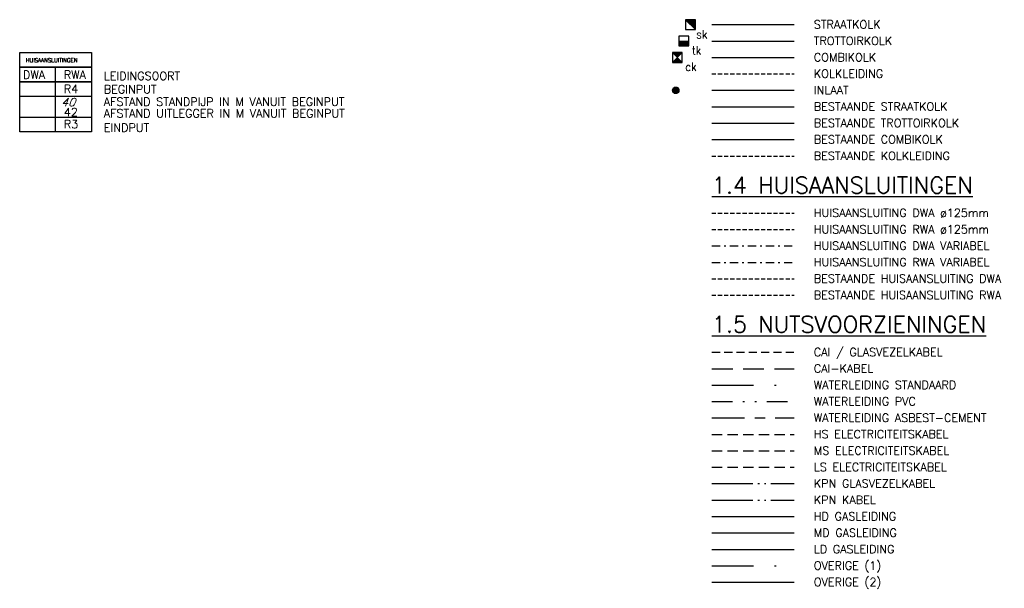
# Model space of a CAD drawing. Header units: metres. Extents: x 157363 to 163901, y 363627 to 366951.
# Tile 4 of 9: x 158814 to 158874, y 366880 to 366915. Entities that reach past the tile are written whole.
import ezdxf

# ---------------------------------------------------------------- set-up
doc = ezdxf.new("R2010")
doc.units = ezdxf.units.M
for name, pattern in [('ACAD_ISO05W100', [33, 24, -3, 0, -3, 0, -3]), ('ACAD_ISO05W100_3', [3.4, 2.5, -0.3, 0, -0.3, 0, -0.3]), ('BORDER2', [22.225, 6.35, -3.175, 6.35, -3.175, 0, -3.175]), ('CENTER3', [3.86, 2, -0.62, 0.62, -0.62]), ('DASHDOT', [1, 0.5, -0.25, 0, -0.25]), ('DASHDOT3', [5.08, 2.54, -1.27, 0, -1.27]), ('DASHED', [0.75, 0.5, -0.25]), ('DIVIDE4', [3.15, 1.26, -0.63, 0, -0.63, 0, -0.63]), ('HIDDEN', [0.375, 0.25, -0.125]), ('HIDDEN3', [1.905, 1.27, -0.635]), ('HIDDEN4', [0.9525, 0.635, -0.3175])]:
    doc.linetypes.add(name, pattern=pattern)
for name, color, linetype in [('B_RIO_COMBIKOLK', 8, 'Continuous'), ('B_RIO_HUISAANSLUITING DWA', 8, 'HIDDEN'), ('B_RIO_HUISAANSLUITING RWA', 8, 'HIDDEN'), ('B_RIO_KOLKLEIDING', 8, 'HIDDEN'), ('B_RIO_STRAATKOLK', 8, 'Continuous'), ('B_RIO_TROTTOIRKOLK', 8, 'Continuous'), ('D_KLE_CAI', 40, 'DASHED'), ('D_KLE_CAI EN GLASVEZEL', 40, 'HIDDEN3'), ('D_KLE_ELECTRA HOOGSPANNING', 10, 'HIDDEN4'), ('D_KLE_ELECTRA LAAGSPANNING', 170, 'HIDDEN4'), ('D_KLE_ELECTRA MIDDENSPANNING', 80, 'HIDDEN4'), ('D_KLE_GAS HD', 10, 'GAS_LINE_HD'), ('D_KLE_GAS LD', 170, 'GAS_LINE_LD'), ('D_KLE_GAS MD', 80, 'GAS_LINE_MD'), ('D_KLE_KPN', 80, 'ACAD_ISO05W100_3'), ('D_KLE_KPN GLASVEZEL', 80, 'ACAD_ISO05W100_3'), ('D_KLE_OVERIG1', 130, 'DASHDOT3'), ('D_KLE_OVERIG2', 210, 'BORDER2'), ('D_KLE_WATERLEIDING ASBEST CEMENT', 170, 'CENTER3'), ('D_KLE_WATERLEIDING PVC', 170, 'DIVIDE4'), ('D_KLE_WATERLEIDING STANDAARD', 170, 'DASHDOT3'), ('O_RIO_COMBIKOLK', 8, 'Continuous'), ('O_RIO_HUISAANSLUITING DWA 125', 1, 'HIDDEN'), ('O_RIO_HUISAANSLUITING DWA VAR', 1, 'DASHDOT'), ('O_RIO_HUISAANSLUITING RWA 125', 1, 'HIDDEN'), ('O_RIO_HUISAANSLUITING RWA VAR', 1, 'DASHDOT'), ('O_RIO_INLAAT', 8, 'Continuous'), ('O_RIO_KOLKLEIDING', 8, 'HIDDEN'), ('O_RIO_L_HUISAANSLUITINGEN', 7, 'Continuous'), ('O_RIO_STRAATKOLK', 8, 'Continuous'), ('O_RIO_TROTTOIRKOLK', 8, 'Continuous'), ('O_RIO_Z_KOLK', 2, 'Continuous'), ('Z_ZZZ_LEGENDA', 3, 'Continuous'), ('Z_ZZZ_T012', 8, 'Continuous'), ('Z_ZZZ_T050', 4, 'Continuous')]:
    doc.layers.add(name, color=color, linetype=linetype)
doc.styles.add('ROMANS', font='ROMANS')
doc.styles.add('ROMANS1_500_25', font='romans.shx', dxfattribs={"height": 1.25})
doc.styles.add('ROMANS1_500_50', font='romans.shx', dxfattribs={"height": 2.5})
doc.linetypes.add('GAS_LINE_HD', pattern='A,2,-1.016,["GAS-HD",Standard,S=0.508,R=0,X=-0.508,Y=-0.254],-2.8', length=5.816)
doc.linetypes.add('GAS_LINE_LD', pattern='A,2,-1.016,["GAS-LD",Standard,S=0.508,R=0,X=-0.508,Y=-0.254],-2.8', length=5.816)
doc.linetypes.add('GAS_LINE_MD', pattern='A,2,-1.016,["GAS-MD",Standard,S=0.508,R=0,X=-0.508,Y=-0.254],-2.8', length=5.816)

# ---------------------------------------------------------------- blocks, each defined once
blk = doc.blocks.new('STRAATKOLK')
at = {"layer": 'O_RIO_Z_KOLK'}
blk.add_hatch(color=256, dxfattribs=at).paths.add_polyline_path([(1.05, -1.05), (1.05, 1.05), (-1.05, 1.05)])
blk.add_line((-1.05, 1.05), (1.05, -1.05), dxfattribs=at)
blk.add_lwpolyline([(-1.05, -1.05), (1.05, -1.05), (1.05, 1.05), (-1.05, 1.05), (-1.05, -1.05)], dxfattribs=at)
at = {"layer": 'O_RIO_Z_KOLK', "style": 'ROMANS', "width": 0.9}
blk.add_text('sk', height=1.8, dxfattribs=at).set_placement((1.25, -2.96))
blk = doc.blocks.new('TROTTOIRKOLK')
at = {"layer": 'O_RIO_Z_KOLK'}
blk.add_hatch(color=256, dxfattribs=at).paths.add_polyline_path([(-1.05, 0), (-1.05, -1.05), (1.05, -1.05), (1.05, 0)])
blk.add_line((-1.05, 0), (1.05, 0), dxfattribs=at)
blk.add_lwpolyline([(-1.05, -1.05), (1.05, -1.05), (1.05, 1.05), (-1.05, 1.05), (-1.05, -1.05)], dxfattribs=at)
at = {"layer": 'O_RIO_Z_KOLK', "style": 'ROMANS', "width": 0.9}
blk.add_text('tk', height=1.8, dxfattribs=at).set_placement((1.68, -2.87))
blk = doc.blocks.new('COMBIKOLK')
at = {"layer": 'O_RIO_Z_KOLK', "linetype": 'ACAD_ISO05W100', "ltscale": 2}
h = blk.add_hatch(color=256, dxfattribs=at)
h.paths.add_polyline_path([(2100000, 2100000), (0, 2100000), (1050000, 1050000)])
h.paths.add_polyline_path([(1050000, 1050000), (0, 0), (2100000, 0)])
at = {"layer": 'O_RIO_Z_KOLK'}
blk.add_line((0, 0), (2100000, 2100000), dxfattribs=at)
for points in [[(0, 0), (2100000, 0), (2100000, 2100000), (0, 2100000), (0, 0)], [(0, 2100000), (2100000, 0)]]:
    blk.add_lwpolyline(points, dxfattribs=at)
at = {"layer": 'O_RIO_Z_KOLK', "style": 'ROMANS', "width": 0.9}
blk.add_text('ck', height=1800000, dxfattribs=at).set_placement((2731037, -1820790))
blk = doc.blocks.new('Inlaat')
h = blk.add_hatch(color=256)
edge = h.paths.add_edge_path()
edge.add_arc((0, 0), 0.001, 0, 360)
blk.add_circle((0, 0), 0.001)

msp = doc.modelspace()

# ---------------------------------------------------------------- linework, layer by layer
at = {"layer": 'B_RIO_COMBIKOLK'}
msp.add_line((158856.60961, 366907.62592), (158861.63521, 366907.62592), dxfattribs=at)
at = {"layer": 'B_RIO_HUISAANSLUITING DWA'}
msp.add_line((158856.60961, 366899.15093), (158861.63521, 366899.15093), dxfattribs=at)
at = {"layer": 'B_RIO_HUISAANSLUITING RWA'}
msp.add_line((158856.60961, 366898.15093), (158861.63521, 366898.15093), dxfattribs=at)
at = {"layer": 'B_RIO_KOLKLEIDING'}
msp.add_line((158856.60961, 366906.62592), (158861.63521, 366906.62592), dxfattribs=at)
at = {"layer": 'B_RIO_STRAATKOLK'}
msp.add_line((158856.60961, 366909.62592), (158861.63521, 366909.62592), dxfattribs=at)
at = {"layer": 'B_RIO_TROTTOIRKOLK'}
msp.add_line((158856.60961, 366908.62592), (158861.63521, 366908.62592), dxfattribs=at)
at = {"layer": 'D_KLE_CAI'}
msp.add_line((158856.60961, 366894.67595), (158861.63521, 366894.67595), dxfattribs=at)
at = {"layer": 'D_KLE_CAI EN GLASVEZEL'}
msp.add_line((158856.60961, 366893.67595), (158861.63521, 366893.67595), dxfattribs=at)
at = {"layer": 'D_KLE_ELECTRA HOOGSPANNING'}
msp.add_line((158856.60961, 366889.67595), (158861.63521, 366889.67595), dxfattribs=at)
at = {"layer": 'D_KLE_ELECTRA LAAGSPANNING'}
msp.add_line((158856.60961, 366887.67595), (158861.63521, 366887.67595), dxfattribs=at)
at = {"layer": 'D_KLE_ELECTRA MIDDENSPANNING'}
msp.add_line((158856.60961, 366888.67595), (158861.63521, 366888.67595), dxfattribs=at)
at = {"layer": 'D_KLE_GAS HD'}
msp.add_line((158856.60961, 366884.67595), (158861.63521, 366884.67595), dxfattribs=at)
at = {"layer": 'D_KLE_GAS LD'}
msp.add_line((158856.60961, 366882.67595), (158861.63521, 366882.67595), dxfattribs=at)
at = {"layer": 'D_KLE_GAS MD'}
msp.add_line((158856.60961, 366883.67595), (158861.63521, 366883.67595), dxfattribs=at)
at = {"layer": 'D_KLE_KPN'}
msp.add_line((158856.60961, 366885.67595), (158861.63521, 366885.67595), dxfattribs=at)
at = {"layer": 'D_KLE_KPN GLASVEZEL'}
msp.add_line((158856.60961, 366886.67595), (158861.63521, 366886.67595), dxfattribs=at)
at = {"layer": 'D_KLE_OVERIG1'}
msp.add_line((158856.60961, 366881.67595), (158861.63521, 366881.67595), dxfattribs=at)
at = {"layer": 'D_KLE_OVERIG2'}
msp.add_line((158856.60961, 366880.67595), (158861.63521, 366880.67595), dxfattribs=at)
at = {"layer": 'D_KLE_WATERLEIDING ASBEST CEMENT'}
msp.add_line((158856.60961, 366890.67595), (158861.63521, 366890.67595), dxfattribs=at)
at = {"layer": 'D_KLE_WATERLEIDING PVC'}
msp.add_line((158856.60961, 366891.67595), (158861.63521, 366891.67595), dxfattribs=at)
at = {"layer": 'D_KLE_WATERLEIDING STANDAARD'}
msp.add_line((158856.60961, 366892.67595), (158861.63521, 366892.67595), dxfattribs=at)
at = {"layer": 'O_RIO_COMBIKOLK'}
msp.add_line((158856.60961, 366912.62592), (158861.63521, 366912.62592), dxfattribs=at)
at = {"layer": 'O_RIO_HUISAANSLUITING DWA 125'}
msp.add_line((158856.60961, 366903.15093), (158861.63521, 366903.15093), dxfattribs=at)
at = {"layer": 'O_RIO_HUISAANSLUITING DWA VAR'}
msp.add_line((158856.60961, 366901.15093), (158861.63521, 366901.15093), dxfattribs=at)
at = {"layer": 'O_RIO_HUISAANSLUITING RWA 125'}
msp.add_line((158856.60961, 366902.15093), (158861.63521, 366902.15093), dxfattribs=at)
at = {"layer": 'O_RIO_HUISAANSLUITING RWA VAR'}
msp.add_line((158856.60961, 366900.15093), (158861.63521, 366900.15093), dxfattribs=at)
at = {"layer": 'O_RIO_INLAAT'}
msp.add_line((158856.60961, 366910.62592), (158861.63521, 366910.62592), dxfattribs=at)
at = {"layer": 'O_RIO_KOLKLEIDING'}
msp.add_line((158856.60961, 366911.62592), (158861.63521, 366911.62592), dxfattribs=at)
at = {"layer": 'O_RIO_L_HUISAANSLUITINGEN', "color": 3, "linetype": 'ByBlock', "ltscale": 0.15}
msp.add_line((158816.63149, 366908.10533), (158816.63133, 366912.02682), dxfattribs=at)
for points in [[(158814.4486, 366912.91868), (158818.81398, 366912.91886), (158818.81402, 366912.02691), (158814.44864, 366912.02673)], [(158814.44864, 366912.02673), (158818.81402, 366912.02691), (158818.81417, 366908.10542), (158814.44879, 366908.10524)], [(158814.44864, 366912.02673), (158818.81402, 366912.02691), (158818.81406, 366911.13497), (158814.44868, 366911.13478)], [(158814.44868, 366911.13478), (158818.81406, 366911.13497), (158818.8141, 366910.24302), (158814.44871, 366910.24284)], [(158814.44875, 366908.99719), (158818.81413, 366908.99737), (158818.81417, 366908.10542), (158814.44879, 366908.10524)]]:
    msp.add_lwpolyline(points, close=True, dxfattribs=at)
at = {"layer": 'O_RIO_STRAATKOLK'}
msp.add_line((158856.60961, 366914.62592), (158861.63521, 366914.62592), dxfattribs=at)
at = {"layer": 'O_RIO_TROTTOIRKOLK'}
msp.add_line((158856.60961, 366913.62592), (158861.63521, 366913.62592), dxfattribs=at)

# ---------------------------------------------------------------- block references
at = {"layer": 'O_RIO_COMBIKOLK', "xscale": 2.857142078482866e-07, "yscale": 2.857142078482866e-07, "zscale": 2.857142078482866e-07}
msp.add_blockref('COMBIKOLK', (158854.20961, 366912.32592), dxfattribs=at)
at = {"layer": 'O_RIO_INLAAT', "xscale": 200, "yscale": 200, "zscale": 200}
msp.add_blockref('Inlaat', (158854.40961, 366910.62592), dxfattribs=at)
at = {"layer": 'O_RIO_STRAATKOLK', "xscale": 0.2857142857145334, "yscale": 0.2857142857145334, "zscale": 0.2857142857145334}
msp.add_blockref('STRAATKOLK', (158855.30961, 366914.62592), dxfattribs=at)
at = {"layer": 'O_RIO_TROTTOIRKOLK', "xscale": 0.2857142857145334, "yscale": 0.2857142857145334, "zscale": 0.2857142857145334}
msp.add_blockref('TROTTOIRKOLK', (158854.90961, 366913.62592), dxfattribs=at)

# ---------------------------------------------------------------- texts
at = {"layer": 'O_RIO_L_HUISAANSLUITINGEN', "linetype": 'ByBlock', "ltscale": 0.15, "style": 'ROMANS', "oblique": 20}
msp.add_text('40', height=0.5, rotation=359.4849604, dxfattribs=at).set_placement((158816.96104, 366909.65871))
at = {"layer": 'O_RIO_L_HUISAANSLUITINGEN', "linetype": 'ByBlock', "ltscale": 0.15, "char_height": 0.5, "width": 19.5219, "attachment_point": 1, "style": 'ROMANS'}
for s, insert, rotation in [('DWA', (158814.64923, 366911.82312), 0.002391), ('RWA', (158817.13646, 366911.82323), 0.002391), ('R4', (158817.1365, 366910.96156), 0.002391), ('42', (158817.13655, 366909.54734), 360), ('R3', (158817.13657, 366908.81644), 0.002391)]:
    msp.add_mtext(s, dxfattribs=dict(at, insert=insert, rotation=rotation))
at = {"layer": 'Z_ZZZ_LEGENDA', "color": 3, "linetype": 'Continuous', "lineweight": 0}
for s, style, p in [('STRAATKOLK', 'ROMANS', (158862.82385, 366914.38748)), ('TROTTOIRKOLK', 'ROMANS', (158862.82385, 366913.38748)), ('COMBIKOLK', 'ROMANS', (158862.82385, 366912.38748)), ('LEIDINGSOORT', 'ROMANS1_500_25', (158819.57124, 366911.2511)), ('KOLKLEIDING', 'ROMANS', (158862.82385, 366911.38748)), ('BEGINPUT', 'ROMANS1_500_25', (158819.57132, 366910.44132)), ('INLAAT', 'ROMANS', (158862.82385, 366910.38748)), ('AFSTAND STANDPIJP IN M VANUIT BEGINPUT', 'ROMANS1_500_25', (158819.57139, 366909.68163)), ('BESTAANDE STRAATKOLK', 'ROMANS', (158862.82385, 366909.38748)), ('AFSTAND UITLEGGER IN M VANUIT BEGINPUT', 'ROMANS1_500_25', (158819.57145, 366908.97199)), ('EINDPUT', 'ROMANS1_500_25', (158819.57152, 366908.10129)), ('BESTAANDE TROTTOIRKOLK', 'ROMANS', (158862.82385, 366908.38748)), ('BESTAANDE COMBIKOLK', 'ROMANS', (158862.82385, 366907.38748)), ('BESTAANDE KOLKLEIDING', 'ROMANS', (158862.82385, 366906.38748)), ('HUISAANSLUITING DWA ø125mm', 'ROMANS', (158862.82385, 366902.9125)), ('HUISAANSLUITING RWA ø125mm', 'ROMANS', (158862.82385, 366901.9125)), ('HUISAANSLUITING DWA VARIABEL', 'ROMANS', (158862.82385, 366900.9125)), ('HUISAANSLUITING RWA VARIABEL', 'ROMANS', (158862.82385, 366899.9125)), ('BESTAANDE HUISAANSLUITING DWA ', 'ROMANS', (158862.82385, 366898.9125)), ('BESTAANDE HUISAANSLUITING RWA ', 'ROMANS', (158862.82385, 366897.9125)), ('CAI / GLASVEZELKABEL', 'ROMANS', (158862.82385, 366894.43751)), ('CAI-KABEL', 'ROMANS', (158862.82385, 366893.43751)), ('WATERLEIDING STANDAARD', 'ROMANS', (158862.82385, 366892.43751)), ('WATERLEIDING PVC', 'ROMANS', (158862.82385, 366891.43751)), ('WATERLEIDING ASBEST-CEMENT', 'ROMANS', (158862.82385, 366890.43751)), ('HS ELECTRICITEITSKABEL', 'ROMANS', (158862.82385, 366889.43751)), ('MS ELECTRICITEITSKABEL', 'ROMANS', (158862.82385, 366888.43751)), ('LS ELECTRICITEITSKABEL', 'ROMANS', (158862.82385, 366887.43751)), ('KPN GLASVEZELKABEL', 'ROMANS', (158862.82385, 366886.43751)), ('KPN KABEL', 'ROMANS', (158862.82385, 366885.43751)), ('HD GASLEIDING', 'ROMANS', (158862.82385, 366884.43751)), ('MD GASLEIDING', 'ROMANS', (158862.82385, 366883.43751)), ('LD GASLEIDING', 'ROMANS', (158862.82385, 366882.43751)), ('OVERIGE (1)', 'ROMANS', (158862.82385, 366881.43751)), ('OVERIGE (2)', 'ROMANS', (158862.82385, 366880.43751))]:
    msp.add_text(s, height=0.5, dxfattribs=dict(at, style=style)).set_placement(p)
at = {"layer": 'Z_ZZZ_T012', "insert": (158814.82727, 366912.57358), "char_height": 0.24, "width": 5, "attachment_point": 1, "style": 'ROMANS1_500_25'}
msp.add_mtext('HUISAANSLUITINGEN', dxfattribs=at)
at = {"layer": 'Z_ZZZ_T050', "char_height": 1, "attachment_point": 1, "style": 'ROMANS1_500_50'}
for s, insert, width in [('{\\L1.4 HUISAANSLUITINGEN}', (158856.60961, 366905.35093), 26.4438059), ('{\\L1.5 NUTSVOORZIENINGEN}', (158856.60961, 366896.87595), 26.1072705)]:
    msp.add_mtext(s, dxfattribs=dict(at, insert=insert, width=width))

doc.saveas('drawing.dxf')
